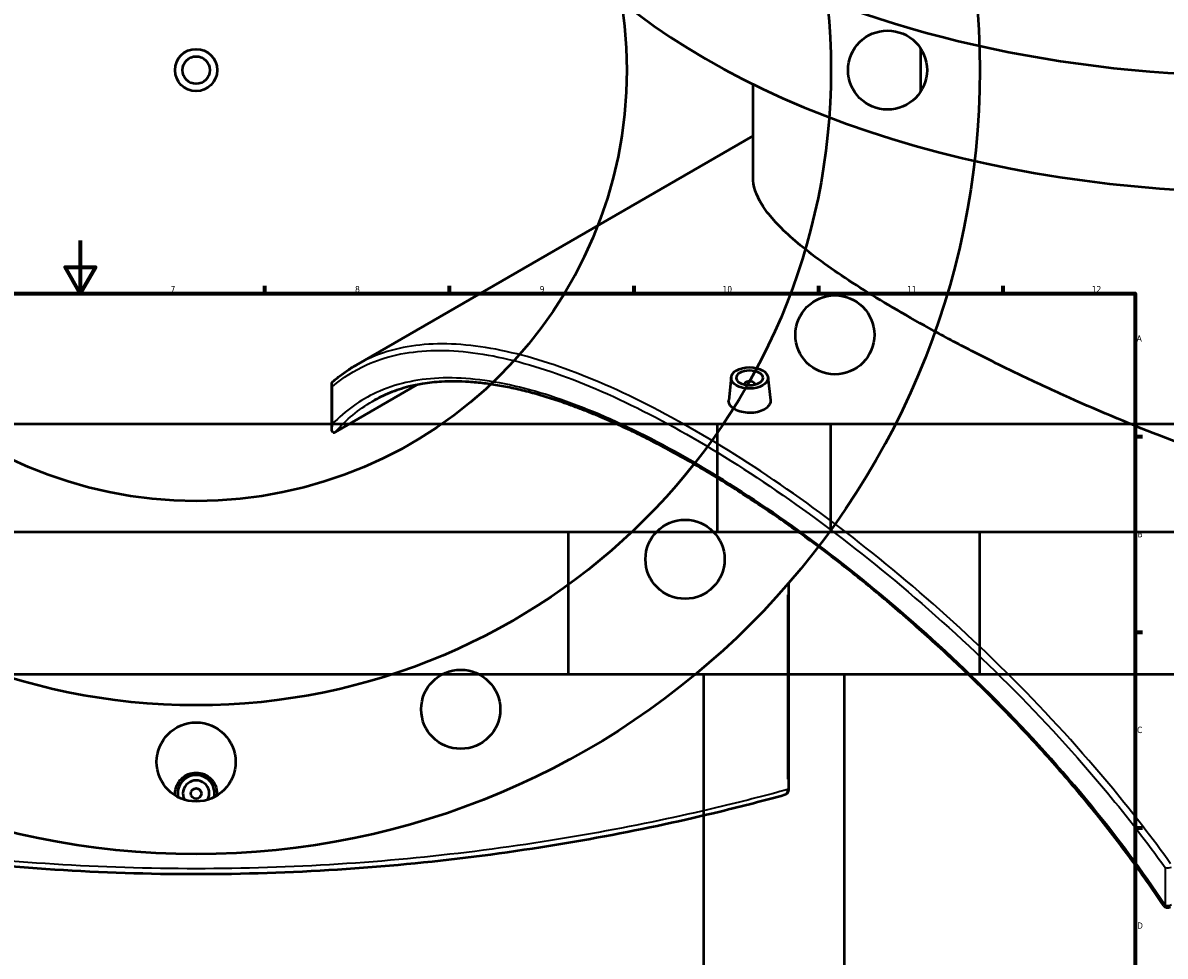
# Model space of a CAD drawing. Header units: millimetres. Extents: x -674 to 1221, y -345 to 1001.
# Tile 9 of 11: x 399 to 832, y 323 to 677. Entities that reach past the tile are written whole.
import ezdxf

# ---------------------------------------------------------------- set-up
doc = ezdxf.new("R2010")
doc.units = ezdxf.units.MM
for name, color, linetype, lineweight in [('Border (ANSI)', 7, 'Continuous', 70), ('Dimension (ANSI)', 7, 'Continuous', 25), ('Visible (ANSI)', 7, 'Continuous', 50), ('Visible Narrow (ANSI)', 7, 'Continuous', 35)]:
    doc.layers.add(name, color=color, linetype=linetype, lineweight=lineweight)
doc.styles.add('Note Text (ANSI)', font='tahoma.ttf')
doc.dimstyles.new('Default - mm (ANSI)', dxfattribs={"dimtxt": 2.4, "dimasz": 2.5, "dimexe": 3.175, "dimexo": 1.6002, "dimgap": 0.8, "dimtad": 0, "dimtoh": 1, "dimdec": 0, "dimrnd": 1e-08, "dimzin": 4, "dimdsep": 46, "dimtxsty": 'Note Text (ANSI)', "dimcen": 0.09, "dimdle": 10, "dimclrd": 256, "dimclre": 256, "dimclrt": 5, "dimadec": 1, "dimazin": 1, "dimtfac": 1.27, "dimtofl": 0, "dimtmove": 0, "dimatfit": 3, "dimfxl": 1, "dimtolj": 1, "dimtzin": 4, "dimlwd": -1, "dimlwe": -1, "dimarcsym": 0})

# ---------------------------------------------------------------- blocks, each defined once
blk = doc.blocks.new('Borders Default Border')
at = {"layer": 'Border (ANSI)'}
for p, q in [((490.58, 574), (490.58, 576.8)), ((560.67, 574), (560.67, 576.8)), ((630.75, 574), (630.75, 576.8)), ((700.83, 574), (700.83, 576.8)), ((770.92, 574), (770.92, 576.8)), ((821, 519.75), (823.8, 519.75)), ((821, 445.5), (823.8, 445.5)), ((821, 371.25), (823.8, 371.25))]:
    blk.add_line(p, q, dxfattribs=at)
at = {"layer": 'Border (ANSI)', "flags": 128}
for points in [[(420.5, 594), (420.5, 574), (414.73, 584), (426.27, 584), (420.5, 574)], [(20, 20), (20, 574), (821, 574), (821, 20), (20, 20)]]:
    blk.add_lwpolyline(points, dxfattribs=at)
at = {"layer": 'Border (ANSI)', "color": 5, "true_color": 0x0000ff, "char_height": 2.4, "attachment_point": 7, "style": 'Note Text (ANSI)'}
for s, insert in [('7', (454.8, 574.4)), ('8', (524.84, 574.35)), ('9', (594.92, 574.35)), ('10', (664.35, 574.35)), ('11', (734.43, 574.4)), ('12', (804.52, 574.4)), ('A', (821.58, 555.68)), ('B', (821.87, 481.43)), ('C', (821.71, 407.13)), ('D', (821.72, 332.93))]:
    blk.add_mtext(s, dxfattribs=dict(at, insert=insert))
blk = doc.blocks.new('*D7')
at = {"layer": 'Defpoints', "color": 0, "transparency": 16777216}
for p in [(405.44, 811.18), (523.53, 506.25)]:
    blk.add_point(p, dxfattribs=at)
at = {"layer": 'Dimension (ANSI)', "transparency": 16777216}
for p, q in [((450.06, 695.94), (406.34, 808.85)), ((446.9, 695.94), (450.06, 695.94))]:
    blk.add_line(p, q, dxfattribs=at)
blk.add_solid([(406.73, 809), (405.95, 808.7), (405.44, 811.18)], dxfattribs=at)
at = {"layer": 'Dimension (ANSI)', "color": 5, "transparency": 16777216, "insert": (438.34, 697.24), "char_height": 2.4, "attachment_point": 1, "style": 'Note Text (ANSI)'}
blk.add_mtext('\\A1;∅327', dxfattribs=at)
blk = doc.blocks.new('*D8')
at = {"layer": 'Defpoints', "color": 0, "transparency": 16777216}
for p in [(298.45, 905.57), (630.52, 411.86)]:
    blk.add_point(p, dxfattribs=at)
at = {"layer": 'Dimension (ANSI)', "transparency": 16777216}
for p, q in [((351.23, 827.1), (299.84, 903.49)), ((348.03, 827.1), (351.23, 827.1))]:
    blk.add_line(p, q, dxfattribs=at)
blk.add_solid([(300.19, 903.73), (299.49, 903.26), (298.45, 905.57)], dxfattribs=at)
at = {"layer": 'Dimension (ANSI)', "color": 5, "transparency": 16777216, "insert": (339.53, 828.39), "char_height": 2.4, "attachment_point": 1, "style": 'Note Text (ANSI)'}
blk.add_mtext('\\A1;∅595', dxfattribs=at)

msp = doc.modelspace()

# ---------------------------------------------------------------- linework, layer by layer
at = {"layer": 'Visible (ANSI)'}
for p, q in [((739.48, 667), (739.48, 650.42)), ((675.9, 618.07), (675.9, 653.32)), ((675.9, 633.79), (525.22, 546.8)), ((667.61, 542.17), (666.68, 533.5)), ((681.58, 542.17), (682.51, 533.51)), ((515.99, 522.69), (515.99, 539.55)), ((548.34, 539.29), (517.28, 521.36)), ((672.6, 539.47), (672.6, 539.28)), ((676.6, 539.47), (676.6, 539.28)), ((705.48, 524.4), (223.48, 524.4)), ((1144.38, 524.4), (662.38, 524.4)), ((662.38, 483.4), (662.38, 524.4)), ((705.48, 483.4), (705.48, 524.4)), ((761.98, 483.4), (166.98, 483.4)), ((1200.88, 483.4), (605.88, 483.4)), ((605.88, 429.4), (605.88, 483.4)), ((761.98, 429.4), (761.98, 483.4)), ((689.48, 385.74), (689.48, 464.08)), ((761.98, 429.4), (166.98, 429.4)), ((1200.88, 429.4), (605.88, 429.4)), ((657.28, 187.68), (657.28, 429.4)), ((710.58, 259.4), (710.58, 429.4))]:
    msp.add_line(p, q, dxfattribs=at)
for centre, radius in [((464.48, 658.71), 297.5), ((464.48, 658.71), 241), ((464.48, 658.71), 163.5), ((726.98, 658.71), 15), ((464.48, 658.71), 8), ((464.48, 658.71), 5.2), ((707, 558.26), 15), ((650.1, 473.1), 15), ((564.94, 416.19), 15), ((464.48, 396.21), 15), ((464.48, 384.21), 2)]:
    msp.add_circle(centre, radius, dxfattribs=at)
for centre, radius, start, end in [((464.48, 384.21), 7, 349.0194, 190.9806), ((464.48, 384.21), 5, 332.1819, 207.8181), ((687.48, 385.74), 2, 285.336, 0), ((833.36, 342.92), 2, 213.6981, 300)]:
    msp.add_arc(centre, radius, start, end, dxfattribs=at)
for centre, major_axis, start_param, end_param in [((868.7, 828.23), (-297.5, 0), 4.915974, 10.791989), ((868.7, 784.14), (-297.5, 0), 0, 3.141593), ((674.6, 539.47), (-2, 0), 2.963882, 6.460896)]:
    msp.add_ellipse(centre, major_axis=major_axis, ratio=0.57735, start_param=start_param, end_param=end_param, dxfattribs=at)
for major_axis in [(-7, 0), (5, 0)]:
    msp.add_ellipse((674.6, 541.92), major_axis=major_axis, ratio=0.57735, dxfattribs=at)
for points, knots in [([(1005.03, 508.06), (1000.56, 505.48), (995.83, 503.22), (985.92, 499.42), (980.74, 497.88), (970.02, 495.5), (964.48, 494.67), (953.11, 493.67), (947.29, 493.51), (929.54, 493.92), (917.32, 495.4), (892.83, 500.04), (880.56, 503.18), (856.95, 510.29), (844.72, 514.51), (820.21, 523.87), (807.92, 529.01), (790.08, 537), (784.23, 539.71), (772.82, 545.18), (767.26, 547.92), (756.53, 553.38), (751.36, 556.1), (741.49, 561.44), (736.79, 564.07), (727.94, 569.18), (723.68, 571.72), (715.58, 576.75), (711.75, 579.24), (704.61, 584.09), (701.3, 586.47), (695.26, 591.08), (692.53, 593.32), (685.28, 599.82), (681.68, 603.85), (676.99, 611.35), (675.9, 614.82), (675.9, 618.07)], [0, 0, 0, 0, 1.89666, 1.89666, 3.793319, 3.793319, 5.689979, 5.689979, 7.586638, 7.586638, 11.379957, 11.379957, 15.173276, 15.173276, 18.928959, 18.928959, 22.684641, 22.684641, 24.562482, 24.562482, 26.440323, 26.440323, 28.318164, 28.318164, 30.196005, 30.196005, 32.073846, 32.073846, 33.951687, 33.951687, 35.829528, 35.829528, 37.707369, 37.707369, 41.463051, 41.463051, 45.218734, 45.218734, 45.218734, 45.218734]), ([(516.45, 540.56), (517, 541.03), (517.56, 541.49), (518.69, 542.39), (519.26, 542.83), (520.41, 543.69), (521, 544.11), (522.18, 544.91), (522.78, 545.31), (523.99, 546.07), (524.6, 546.44), (525.22, 546.8)], [8.045804, 8.045804, 8.045804, 8.045804, 8.53376, 8.53376, 9.021716, 9.021716, 9.509672, 9.509672, 9.997628, 9.997628, 10.485584, 10.485584, 10.485584, 10.485584]), ([(516.25, 538.67), (516.25, 538.67), (516.25, 538.67), (516.16, 538.82), (516.09, 538.98), (516, 539.29), (515.98, 539.45), (516, 539.82), (516.05, 540.02), (516.23, 540.33), (516.33, 540.45), (516.45, 540.56)], [-0.2717304, -0.2717304, -0.2717304, -0.2717304, -0.2710548, -0.2710548, -0.212482, -0.212482, -0.1544363, -0.1544363, -0.0748812, -0.0748812, -0.0183699, -0.0183699, -0.0183699, -0.0183699]), ([(831.69, 341.81), (829.61, 344.93), (827.49, 348.03), (823.14, 354.21), (820.92, 357.29), (816.39, 363.41), (814.09, 366.45), (809.4, 372.49), (807.02, 375.49), (802.18, 381.44), (799.73, 384.39), (794.76, 390.24), (792.24, 393.14), (787.16, 398.88), (784.6, 401.71), (779.42, 407.33), (776.81, 410.1), (771.56, 415.58), (768.92, 418.28), (763.6, 423.62), (760.93, 426.25), (755.57, 431.43), (752.88, 433.99), (747.49, 439.01), (744.78, 441.49), (739.37, 446.35), (736.66, 448.74), (731.25, 453.44), (728.54, 455.75), (723.13, 460.28), (720.43, 462.5), (715.03, 466.85), (712.34, 468.99), (706.98, 473.17), (704.3, 475.22), (698.96, 479.22), (696.31, 481.18), (691.01, 485), (688.37, 486.87), (683.13, 490.52), (680.52, 492.3), (675.32, 495.77), (672.74, 497.46), (667.6, 500.74), (665.05, 502.34), (659.97, 505.45), (657.45, 506.95), (652.44, 509.87), (649.95, 511.29), (645.02, 514.02), (642.57, 515.34), (637.7, 517.89), (635.29, 519.12), (630.5, 521.48), (628.13, 522.61), (623.43, 524.77), (621.1, 525.8), (616.48, 527.77), (614.19, 528.71), (609.66, 530.48), (607.42, 531.31), (602.99, 532.88), (600.79, 533.61), (596.46, 534.97), (594.31, 535.59), (590.08, 536.74), (587.98, 537.26), (583.85, 538.19), (581.81, 538.6), (577.79, 539.31), (575.8, 539.6), (571.89, 540.08), (569.97, 540.27), (564.48, 540.62), (561.02, 540.65), (555.19, 540.31), (552.78, 540.05), (548.67, 539.38), (546.96, 539.03), (542.78, 537.98), (540.36, 537.2), (535.72, 535.33), (533.49, 534.25), (531.36, 533.02)], [9.511002, 9.511002, 9.511002, 9.511002, 10.663609, 10.663609, 11.819298, 11.819298, 12.976795, 12.976795, 14.13479, 14.13479, 15.291966, 15.291966, 16.447047, 16.447047, 17.598856, 17.598856, 18.746351, 18.746351, 19.888644, 19.888644, 21.025015, 21.025015, 22.15492, 22.15492, 23.277992, 23.277992, 24.394034, 24.394034, 25.503012, 25.503012, 26.605043, 26.605043, 27.700395, 27.700395, 28.789481, 28.789481, 29.872842, 29.872842, 30.951116, 30.951116, 32.025023, 32.025023, 33.095339, 33.095339, 34.162879, 34.162879, 35.228482, 35.228482, 36.292991, 36.292991, 37.357246, 37.357246, 38.422087, 38.422087, 39.488348, 39.488348, 40.55685, 40.55685, 41.628391, 41.628391, 42.703743, 42.703743, 43.78365, 43.78365, 44.868829, 44.868829, 45.959988, 45.959988, 47.057841, 47.057841, 48.163148, 48.163148, 49.276769, 49.276769, 51.394614, 51.394614, 52.982997, 52.982997, 54.174285, 54.174285, 55.961217, 55.961217, 57.748148, 57.748148, 57.748148, 57.748148]), ([(680.21, 529.94), (679.5, 529.53), (678.61, 529.19), (676.66, 528.74), (675.59, 528.63), (673.6, 528.66), (672.54, 528.78), (670.59, 529.27), (669.69, 529.62), (668.29, 530.44), (667.67, 530.95), (666.86, 532.06), (666.66, 532.66), (666.66, 533.32), (666.67, 533.41), (666.68, 533.5)], [0, 0, 0, 0, 0.298845, 0.298845, 0.597691, 0.597691, 0.896456, 0.896456, 1.195221, 1.195221, 1.493986, 1.493986, 1.792752, 1.792752, 1.841183, 1.841183, 1.841183, 1.841183]), ([(682.51, 533.51), (682.52, 533.41), (682.53, 533.32), (682.53, 532.64), (682.33, 532.01), (681.52, 530.87), (680.91, 530.35), (680.21, 529.94)], [4.1344068, 4.1344068, 4.1344068, 4.1344068, 4.1831939, 4.1831939, 4.4820393, 4.4820393, 4.7808848, 4.7808848, 4.7808848, 4.7808848]), ([(516.57, 521.27), (516.47, 521.31), (516.38, 521.37), (516.19, 521.58), (516.09, 521.8), (515.93, 522.66), (516, 523.5), (516.25, 524.42), (516.25, 524.42), (516.25, 524.43)], [-0.7761953, -0.7761953, -0.7761953, -0.7761953, -0.6700053, -0.6700053, -0.4558753, -0.4558753, 0, 0, 0.001905, 0.001905, 0.001905, 0.001905]), ([(516.57, 521.27), (516.65, 521.25), (516.73, 521.23), (516.88, 521.23), (516.96, 521.24), (517.12, 521.28), (517.2, 521.32), (517.28, 521.36)], [0.4292859, 0.4292859, 0.4292859, 0.4292859, 0.4833639, 0.4833639, 0.5347093, 0.5347093, 0.5827296, 0.5827296, 0.5827296, 0.5827296]), ([(456.58, 383.46), (456.56, 383.72), (456.55, 383.97), (456.55, 385.21), (456.75, 386.27), (457.56, 388.23), (458.17, 389.12), (459.58, 390.52), (460.47, 391.13), (462.42, 391.94), (463.49, 392.14), (465.48, 392.14), (466.54, 391.94), (468.5, 391.13), (469.39, 390.52), (470.8, 389.12), (471.41, 388.23), (472.22, 386.27), (472.42, 385.21), (472.42, 384.21)], [2.316402, 2.316402, 2.316402, 2.316402, 2.390442, 2.390442, 2.689288, 2.689288, 2.988133, 2.988133, 3.286898, 3.286898, 3.585664, 3.585664, 3.884429, 3.884429, 4.183194, 4.183194, 4.482039, 4.482039, 4.780885, 4.780885, 4.780885, 4.780885]), ([(240.95, 383.81), (248.64, 381.7), (256.87, 379.56), (279.12, 374.17), (293.83, 370.97), (325.16, 365.12), (341.78, 362.49), (375.78, 358.21), (393.12, 356.55), (428.46, 354.3), (446.47, 353.71), (464.48, 353.71), (482.49, 353.71), (500.5, 354.3), (535.85, 356.55), (553.18, 358.21), (587.19, 362.49), (603.81, 365.12), (635.14, 370.97), (649.85, 374.17), (672.09, 379.56), (680.32, 381.7), (688.01, 383.81)], [8.116335, 8.116335, 8.116335, 8.116335, 11.719245, 11.719245, 17.307426, 17.307426, 22.895611, 22.895611, 28.285648, 28.285648, 33.67569, 33.67569, 33.67569, 39.065732, 39.065732, 44.455769, 44.455769, 50.043955, 50.043955, 55.632136, 55.632136, 59.235045, 59.235045, 59.235045, 59.235045])]:
    msp.add_open_spline(points, degree=3, knots=knots, dxfattribs=at)
msp.add_open_spline([(472.42, 384.21), (472.42, 383.97), (472.41, 383.72), (472.38, 383.46)], degree=3, dxfattribs=at)
at = {"layer": 'Visible Narrow (ANSI)'}
for p, q in [((516.25, 524.43), (516.25, 538.67)), ((689.01, 459.64), (689.01, 389.63)), ((689.05, 385.74), (689.48, 385.74)), ((832.37, 356.16), (832.37, 341.92))]:
    msp.add_line(p, q, dxfattribs=at)
for centre, major_axis, ratio, start_param, end_param in [((687.48, 385.74), (0.53, -1.93), 0.749329, 0.068406, 1.299713), ((833.36, 357.16), (2, 0), 0.57735, 4.194654, 5.497787), ((833.36, 342.92), (-1.66, -1.11), 0.197317, 0, 0.809173), ((833.36, 342.92), (-2, 0), 0.57735, 1.053062, 2.356194)]:
    msp.add_ellipse(centre, major_axis=major_axis, ratio=ratio, start_param=start_param, end_param=end_param, dxfattribs=at)
for points, knots in [([(834.43, 357.6), (827.49, 367.29), (820.13, 376.81), (800.53, 400.53), (787.82, 414.43), (761.45, 440.86), (747.78, 453.39), (720.61, 476.31), (707.13, 486.77), (680.44, 505.74), (667.23, 514.25), (654.44, 521.63), (641.65, 529.02), (629.27, 535.27), (605.75, 545.3), (594.62, 549.06), (573.48, 554.02), (563.54, 555.12), (545.41, 554.39), (537.22, 552.55), (528.31, 548.48), (526.75, 547.68), (525.22, 546.8)], [-59.235045, -59.235045, -59.235045, -59.235045, -55.632136, -55.632136, -50.043955, -50.043955, -44.455769, -44.455769, -39.065732, -39.065732, -33.67569, -33.67569, -33.67569, -28.285648, -28.285648, -22.895611, -22.895611, -17.307426, -17.307426, -11.719245, -11.719245, -10.485584, -10.485584, -10.485584, -10.485584]), ([(516.25, 538.67), (520.2, 542.02), (524.5, 544.75), (536.42, 550.14), (544.56, 551.94), (562.58, 552.62), (572.47, 551.5), (593.49, 546.52), (604.57, 542.76), (627.97, 532.77), (640.29, 526.53), (653.03, 519.18), (665.76, 511.83), (678.91, 503.36), (705.49, 484.5), (718.93, 474.1), (746, 451.32), (759.62, 438.86), (785.9, 412.6), (798.57, 398.79), (818.11, 375.23), (825.44, 365.78), (832.37, 356.16)], [8.116335, 8.116335, 8.116335, 8.116335, 11.719245, 11.719245, 17.307426, 17.307426, 22.895611, 22.895611, 28.285648, 28.285648, 33.67569, 33.67569, 33.67569, 39.065732, 39.065732, 44.455769, 44.455769, 50.043955, 50.043955, 55.632136, 55.632136, 59.235045, 59.235045, 59.235045, 59.235045]), ([(832.37, 341.92), (823.76, 354.81), (814.36, 367.41), (793.01, 393.52), (780.89, 406.91), (755.69, 432.37), (742.62, 444.44), (716.6, 466.54), (703.66, 476.62), (678.02, 494.9), (665.33, 503.1), (653.03, 510.2), (640.72, 517.31), (628.8, 523.32), (606.14, 532.92), (595.39, 536.52), (575.01, 541.22), (565.41, 542.23), (547.9, 541.43), (539.98, 539.61), (526.71, 533.49), (521.15, 529.51), (516.25, 524.43)], [9.511002, 9.511002, 9.511002, 9.511002, 14.249417, 14.249417, 19.637258, 19.637258, 25.025104, 25.025104, 30.233405, 30.233405, 35.441712, 35.441712, 35.441712, 40.650018, 40.650018, 45.858319, 45.858319, 51.246165, 51.246165, 56.634006, 56.634006, 61.372428, 61.372428, 61.372428, 61.372428]), ([(689.01, 385.74), (681.28, 383.63), (673.02, 381.5), (650.67, 376.13), (635.9, 372.93), (604.43, 367.1), (587.73, 364.47), (553.58, 360.2), (536.16, 358.54), (500.66, 356.29), (482.57, 355.71), (464.48, 355.71), (446.39, 355.71), (428.3, 356.29), (392.8, 358.54), (375.39, 360.2), (341.23, 364.47), (324.54, 367.1), (293.07, 372.93), (278.29, 376.13), (255.77, 381.54), (247.34, 383.72), (239.48, 385.87)], [-59.235045, -59.235045, -59.235045, -59.235045, -55.632136, -55.632136, -50.043955, -50.043955, -44.455769, -44.455769, -39.065732, -39.065732, -33.67569, -33.67569, -33.67569, -28.285648, -28.285648, -22.895611, -22.895611, -17.307426, -17.307426, -11.719245, -11.719245, -8.041914, -8.041914, -8.041914, -8.041914])]:
    msp.add_open_spline(points, degree=3, knots=knots, dxfattribs=at)
msp.add_open_spline([(517.28, 521.36), (521.46, 526.12), (526.15, 530.01), (531.36, 533.02)], degree=3, dxfattribs=at)

# ---------------------------------------------------------------- block references
msp.add_blockref('Borders Default Border', (0, 0))

# ---------------------------------------------------------------- dimensions: what is measured, and where the dimension line sits
at = {"layer": 'Dimension (ANSI)'}
for p1, p2, picture, middle in [((630.52, 411.86), (298.45, 905.57), '*D8', (343.38, 827.1)), ((523.53, 506.25), (405.44, 811.18), '*D7', (442.22, 695.94))]:
    dim = msp.add_diameter_dim_2p(p1=p1, p2=p2, dimstyle='Default - mm (ANSI)', override={"dimgap": 0.8, "dimtih": 1, "dimdec": 0, "dimlfac": 1, "dimtol": 0, "dimlim": 0, "dimtp": 0, "dimtm": 0, "dimtdec": 2}, dxfattribs=at)
    dim.commit()
    dim.dimension.update_dxf_attribs({"geometry": picture, "text_midpoint": middle, "dimtype": 163})

doc.saveas('drawing.dxf')
